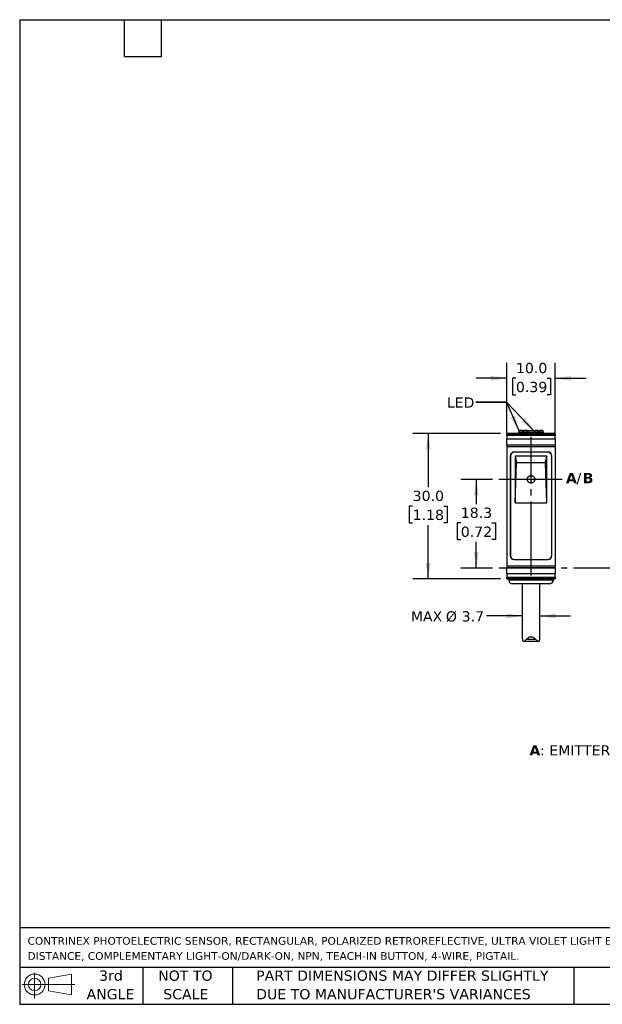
# Model space of a CAD drawing. Header units: millimetres. Extents: x 6 to 273, y 6 to 210.
# Tile 1 of 4: x 6 to 127, y 6 to 210. Entities that reach past the tile are written whole.
import ezdxf

# ---------------------------------------------------------------- set-up
doc = ezdxf.new("R2010")
doc.units = ezdxf.units.MM
doc.linetypes.add('SLD-Center', pattern=[19.05, 15.24, -1.27, 1.27, -1.27])
doc.linetypes.add('SLD-Solid', pattern=[0])
doc.layers.add('CENTER', color=40, linetype='SLD-Center')
doc.layers.add('DIMENSIONS', color=140, linetype='SLD-Solid', lineweight=25)
doc.layers.add('TEXT', color=140, linetype='SLD-Solid', lineweight=25)
doc.styles.add('SLDTEXTSTYLE0', font='VERDANAB.TTF')
doc.styles.add('SLDTEXTSTYLE1', font='VERDANA.TTF')
doc.styles.get("Standard").update_dxf_attribs({"font": 'VERDANA.TTF'})
doc.dimstyles.new('SLDDIMSTYLE0', dxfattribs={"dimtxt": 2.158008, "dimasz": 3.302, "dimexe": 0, "dimexo": 0.0625, "dimgap": 0.539502, "dimtad": 0, "dimtih": 1, "dimtoh": 1, "dimrnd": 1e-09, "dimzin": 12, "dimdsep": 46, "dimtxsty": 'SLDTEXTSTYLE1', "dimsah": 1, "dimcen": 0.09, "dimadec": 0, "dimazin": 3, "dimtfac": 1, "dimtofl": 0, "dimtmove": 0, "dimatfit": 3, "dimfxl": 0, "dimfrac": 2, "dimtolj": 1, "dimtzin": 12, "dimarcsym": 0})
doc.dimstyles.new('SLDDIMSTYLE1', dxfattribs={"dimtxt": 2.158008, "dimasz": 3.302, "dimexe": 0, "dimexo": 0.0625, "dimgap": 0.539502, "dimtad": 0, "dimtih": 1, "dimtoh": 1, "dimrnd": 1e-09, "dimzin": 4, "dimdsep": 46, "dimtxsty": 'SLDTEXTSTYLE1', "dimsah": 1, "dimcen": 0.09, "dimadec": 0, "dimazin": 1, "dimtfac": 1, "dimtmove": 0, "dimatfit": 0, "dimfxl": 0, "dimfrac": 2, "dimtolj": 1, "dimtzin": 12, "dimarcsym": 0})
doc.dimstyles.new('SLDDIMSTYLE2', dxfattribs={"dimtxt": 2.158008, "dimasz": 3.302, "dimexe": 0, "dimexo": 0.0625, "dimgap": 0.539502, "dimtad": 0, "dimtih": 1, "dimtoh": 1, "dimrnd": 1e-09, "dimzin": 12, "dimdsep": 46, "dimtxsty": 'SLDTEXTSTYLE1', "dimsah": 1, "dimcen": 0.09, "dimadec": 0, "dimazin": 3, "dimtfac": 1, "dimtmove": 0, "dimatfit": 0, "dimfxl": 0, "dimfrac": 2, "dimtolj": 1, "dimtzin": 12, "dimarcsym": 0})
doc.dimstyles.new('SLDDIMSTYLE3', dxfattribs={"dimtxt": 2.158008, "dimasz": 3.302, "dimexe": 0, "dimexo": 0.0625, "dimgap": 0.539502, "dimtad": 0, "dimtih": 1, "dimtoh": 1, "dimrnd": 1e-09, "dimzin": 4, "dimdsep": 46, "dimtxsty": 'SLDTEXTSTYLE1', "dimsah": 1, "dimcen": 0.09, "dimadec": 0, "dimazin": 1, "dimtfac": 1, "dimtofl": 0, "dimtmove": 0, "dimatfit": 3, "dimfxl": 0, "dimfrac": 2, "dimtolj": 1, "dimtzin": 12, "dimarcsym": 0})
doc.dimstyles.new('SLDDIMSTYLE4', dxfattribs={"dimtxt": 0.18, "dimasz": 3.302, "dimexe": 0, "dimexo": 0.0625, "dimgap": 0, "dimtad": 0, "dimtih": 1, "dimtoh": 1, "dimdec": 0, "dimrnd": 1e-09, "dimzin": 0, "dimdsep": 46, "dimtxsty": 'Standard', "dimsah": 1, "dimcen": 0.09, "dimadec": 0, "dimazin": 0, "dimtfac": 3.302, "dimtdec": 0, "dimtofl": 0, "dimtmove": 0, "dimatfit": 3, "dimfxl": 0, "dimfrac": 2, "dimtolj": 1, "dimtzin": 0, "dimarcsym": 0})

# ---------------------------------------------------------------- blocks, each defined once
blk = doc.blocks.new('Block11')
at = {"color": 7, "linetype": 'SLD-Solid', "lineweight": 18}
for p, q in [((2.59, 5.31), (2.59, 0)), ((5.48, 4.17), (10.18, 5.03)), ((5.48, 1.6), (5.48, 4.17)), ((10.18, 5.03), (10.18, 0.73)), ((0, 2.88), (10.87, 2.88)), ((5.48, 1.6), (10.18, 0.73))]:
    blk.add_line(p, q, dxfattribs=at)
for radius in [2.15, 1.29]:
    blk.add_circle((2.59, 2.88), radius, dxfattribs=at)
blk = doc.blocks.new('Block12')
at = {"color": 7, "linetype": 'Continuous'}
blk.add_blockref('Block11', (0, 0), dxfattribs=at)
blk = doc.blocks.new('SW_NOTE_0')
at = {"layer": 'TEXT', "color": 0, "attachment_point": 1}
for s, insert, char_height, style in [('A', (0, 2.69), 2.12, 'SLDTEXTSTYLE0'), (': EMITTER AXIS      ', (2.19, 2.69), 2.1167, 'SLDTEXTSTYLE1'), ('B', (30.97, 2.69), 2.12, 'SLDTEXTSTYLE0'), (': RECEIVER AXIS', (33.12, 2.69), 2.1167, 'SLDTEXTSTYLE1')]:
    blk.add_mtext(s, dxfattribs=dict(at, insert=insert, char_height=char_height, style=style))
blk = doc.blocks.new('SW_NOTE_0_1')
at = {"layer": 'TEXT', "color": 0, "char_height": 1.5875, "attachment_point": 1, "style": 'SLDTEXTSTYLE1'}
for s, insert in [('CONTRINEX PHOTOELECTRIC SENSOR, RECTANGULAR, POLARIZED RETROREFLECTIVE, ULTRA VIOLET LIGHT EMISSION, 1M SENSING ', (0, 2.02)), ('DISTANCE, COMPLEMENTARY LIGHT-ON/DARK-ON, NPN, TEACH-IN BUTTON, 4-WIRE, PIGTAIL.', (0, -1.1))]:
    blk.add_mtext(s, dxfattribs=dict(at, insert=insert))
blk = doc.blocks.new('SW_NOTE_0_4')
at = {"layer": 'TEXT', "color": 0, "char_height": 2.1167, "attachment_point": 1, "style": 'SLDTEXTSTYLE1'}
for s, insert in [('PART DIMENSIONS MAY DIFFER SLIGHTLY ', (0, 2.69)), ("DUE TO MANUFACTURER'S VARIANCES", (0, -1.13))]:
    blk.add_mtext(s, dxfattribs=dict(at, insert=insert))
blk = doc.blocks.new('SW_NOTE_0_5')
at = {"layer": 'TEXT', "color": 0, "char_height": 2.117, "attachment_point": 2, "style": 'SLDTEXTSTYLE1'}
for s, insert in [('NOT TO', (5.26, 2.69)), ('SCALE', (5.35, -1.13))]:
    blk.add_mtext(s, dxfattribs=dict(at, insert=insert))
blk = doc.blocks.new('SW_NOTE_0_6')
at = {"layer": 'TEXT', "color": 0, "char_height": 2.117, "attachment_point": 2, "style": 'SLDTEXTSTYLE1'}
for s, insert in [('3rd', (2.32, 2.69)), ('ANGLE', (2.22, -1.13))]:
    blk.add_mtext(s, dxfattribs=dict(at, insert=insert))
blk = doc.blocks.new('_D')
at = {"layer": 'DIMENSIONS'}
for p, q in [((103.88, 114.68), (97.35, 114.68)), ((100.52, 114.68), (100.52, 109.59)), ((97.32, 105.68), (96.59, 105.68)), ((96.59, 105.68), (96.59, 102.25)), ((103.73, 105.68), (104.45, 105.68)), ((104.45, 105.68), (104.45, 102.25)), ((96.59, 102.25), (97.32, 102.25)), ((100.52, 96.38), (100.52, 101.77)), ((104.45, 102.25), (103.73, 102.25)), ((103.88, 96.38), (97.35, 96.38))]:
    blk.add_line(p, q, dxfattribs=at)
for points in [[(100.52, 114.68), (100.02, 111.38), (101.03, 111.38)], [(100.52, 96.38), (101.03, 99.68), (100.02, 99.68)]]:
    blk.add_solid(points, dxfattribs=at)
at = {"layer": 'DIMENSIONS', "char_height": 2.117, "attachment_point": 1, "style": 'SLDTEXTSTYLE1'}
for s, insert in [('18.3', (97.32, 108.85)), ('0.72', (97.32, 104.94))]:
    blk.add_mtext(s, dxfattribs=dict(at, insert=insert))
blk = doc.blocks.new('_D_9')
at = {"layer": 'DIMENSIONS'}
for p, q in [((105.54, 124.13), (87.42, 124.13)), ((90.6, 124.13), (90.6, 113.08)), ((87.39, 109.16), (86.66, 109.16)), ((86.66, 109.16), (86.66, 105.73)), ((93.8, 109.16), (94.53, 109.16)), ((94.53, 109.16), (94.53, 105.73)), ((86.66, 105.73), (87.39, 105.73)), ((94.53, 105.73), (93.8, 105.73)), ((90.6, 94.13), (90.6, 105.25)), ((105.54, 94.13), (87.42, 94.13))]:
    blk.add_line(p, q, dxfattribs=at)
for points in [[(90.6, 124.13), (90.09, 120.83), (91.1, 120.83)], [(90.6, 94.13), (91.1, 97.43), (90.09, 97.43)]]:
    blk.add_solid(points, dxfattribs=at)
at = {"layer": 'DIMENSIONS', "char_height": 2.117, "attachment_point": 1, "style": 'SLDTEXTSTYLE1'}
for s, insert in [('30.0', (87.39, 112.34)), ('1.18', (87.39, 108.42))]:
    blk.add_mtext(s, dxfattribs=dict(at, insert=insert))
blk = doc.blocks.new('_D_10')
at = {"layer": 'DIMENSIONS'}
for p, q in [((110.01, 86.49), (102.6, 86.49)), ((113.61, 86.49), (119.96, 86.49))]:
    blk.add_line(p, q, dxfattribs=at)
for points in [[(110.01, 86.49), (106.71, 87), (106.71, 85.98)], [(113.61, 86.49), (116.91, 85.98), (116.91, 87)]]:
    blk.add_solid(points, dxfattribs=at)
at = {"layer": 'DIMENSIONS', "char_height": 2.117, "attachment_point": 1, "style": 'SLDTEXTSTYLE1'}
for s, insert in [('MAX ', (87.01, 87.47)), ('%%c', (94.24, 87.47)), ('3.7', (97.5, 87.47))]:
    blk.add_mtext(s, dxfattribs=dict(at, insert=insert))
blk = doc.blocks.new('_D_11')
at = {"layer": 'DIMENSIONS'}
for p, q in [((106.81, 124.31), (106.81, 138.73)), ((116.81, 124.31), (116.81, 138.73)), ((106.81, 135.55), (100.46, 135.55)), ((108.69, 135.55), (107.97, 135.55)), ((107.97, 135.55), (107.97, 132.12)), ((115.1, 135.55), (115.83, 135.55)), ((115.83, 135.55), (115.83, 132.12)), ((116.81, 135.55), (123.16, 135.55)), ((107.97, 132.12), (108.69, 132.12)), ((115.83, 132.12), (115.1, 132.12))]:
    blk.add_line(p, q, dxfattribs=at)
for points in [[(106.81, 135.55), (103.51, 136.06), (103.51, 135.04)], [(116.81, 135.55), (120.11, 135.04), (120.11, 136.06)]]:
    blk.add_solid(points, dxfattribs=at)
at = {"layer": 'DIMENSIONS', "char_height": 2.117, "attachment_point": 1, "style": 'SLDTEXTSTYLE1'}
for s, insert in [('10.0', (108.69, 138.72)), ('0.39', (108.69, 134.81))]:
    blk.add_mtext(s, dxfattribs=dict(at, insert=insert))
blk = doc.blocks.new('SW_NOTE_0_8')
at = {"layer": 'TEXT', "color": 0, "char_height": 2.12, "attachment_point": 1}
for s, insert, style in [('A', (0, 2.69), 'SLDTEXTSTYLE0'), ('/', (2.19, 2.69), 'SLDTEXTSTYLE1'), ('B', (3.47, 2.69), 'SLDTEXTSTYLE0')]:
    blk.add_mtext(s, dxfattribs=dict(at, insert=insert, style=style))

msp = doc.modelspace()

# ---------------------------------------------------------------- linework, layer by layer
for p, q in [((116.81, 124.128), (106.81, 124.128)), ((106.81, 124.128), (106.81, 124.095)), ((106.81, 124.095), (116.81, 124.095)), ((106.81, 123.755), (106.81, 124.095)), ((109.233, 124.448), (109.21, 124.403)), ((109.21, 124.403), (109.21, 124.128)), ((111.21, 124.403), (109.21, 124.403)), ((110.02, 124.778), (109.423, 124.778)), ((110.21, 124.448), (110.02, 124.778)), ((110.191, 124.628), (110.149, 124.554)), ((110.314, 124.628), (110.191, 124.628)), ((110.4, 124.778), (110.21, 124.448)), ((110.998, 124.778), (110.4, 124.778)), ((112.53, 124.628), (111.09, 124.628)), ((111.21, 124.403), (111.187, 124.448)), ((111.21, 124.128), (111.21, 124.403)), ((112.41, 124.274), (111.21, 124.274)), ((112.41, 124.174), (111.21, 124.174)), ((112.433, 124.448), (112.41, 124.403)), ((112.41, 124.403), (112.41, 124.128)), ((114.41, 124.403), (112.41, 124.403)), ((113.22, 124.778), (112.623, 124.778)), ((113.41, 124.448), (113.22, 124.778)), ((113.256, 124.728), (113.249, 124.728)), ((113.429, 124.628), (113.307, 124.628)), ((113.6, 124.778), (113.41, 124.448)), ((113.472, 124.554), (113.429, 124.628)), ((114.198, 124.778), (113.6, 124.778)), ((114.41, 124.403), (114.387, 124.448)), ((114.41, 124.128), (114.41, 124.403)), ((116.81, 124.128), (116.81, 124.095)), ((116.81, 124.095), (116.81, 123.755)), ((116.81, 123.755), (106.81, 123.755)), ((106.81, 123.755), (106.81, 123.043)), ((106.81, 123.043), (116.81, 123.043)), ((106.81, 121.753), (106.81, 123.043)), ((116.81, 123.043), (116.81, 123.755)), ((116.81, 123.043), (116.81, 121.753)), ((116.81, 121.753), (106.81, 121.753)), ((106.81, 121.753), (106.81, 121.498)), ((106.81, 121.498), (106.81, 96.758)), ((106.81, 121.498), (116.81, 121.498)), ((115.31, 120.328), (108.31, 120.328)), ((115.26, 120.278), (108.36, 120.278)), ((116.81, 121.753), (116.81, 121.498)), ((116.81, 121.498), (116.81, 96.758)), ((107.51, 119.528), (107.51, 98.928)), ((107.56, 119.478), (107.56, 98.978)), ((108.56, 119.493), (108.82, 118.178)), ((115.06, 119.493), (108.56, 119.493)), ((108.56, 119.493), (108.56, 109.853)), ((108.56, 109.853), (108.82, 118.178)), ((108.82, 118.178), (114.8, 118.178)), ((114.8, 118.178), (115.06, 119.493)), ((115.06, 109.853), (114.8, 118.178)), ((115.06, 109.853), (115.06, 119.493)), ((116.06, 98.978), (116.06, 119.478)), ((116.11, 98.928), (116.11, 119.528)), ((108.56, 109.853), (115.06, 109.853)), ((108.31, 98.128), (115.31, 98.128)), ((108.36, 98.178), (115.26, 98.178)), ((116.81, 96.758), (106.81, 96.758)), ((106.81, 96.758), (106.81, 96.503)), ((106.81, 96.503), (116.81, 96.503)), ((106.81, 95.213), (106.81, 96.503)), ((116.81, 96.503), (116.81, 96.758)), ((116.81, 96.503), (116.81, 95.213)), ((116.81, 95.213), (106.81, 95.213)), ((106.81, 95.213), (106.81, 94.501)), ((106.81, 94.501), (116.81, 94.501)), ((106.81, 94.161), (106.81, 94.501)), ((116.81, 94.161), (106.81, 94.161)), ((106.81, 94.161), (106.81, 94.128)), ((106.81, 94.128), (116.81, 94.128)), ((107.21, 94.128), (107.21, 93.928)), ((107.21, 93.928), (116.41, 93.928)), ((116.41, 93.928), (116.41, 94.128)), ((116.81, 94.501), (116.81, 95.213)), ((116.81, 94.501), (116.81, 94.161)), ((116.81, 94.161), (116.81, 94.128)), ((110.01, 93.128), (110.01, 81.782)), ((113.61, 81.783), (113.61, 93.128)), ((110.018, 81.782), (110.016, 81.618)), ((112.79, 81.618), (110.83, 81.618)), ((113.604, 81.618), (113.603, 81.783)), ((110.213, 81.278), (113.4, 81.278))]:
    msp.add_line(p, q)
for centre, radius, start, end in [((110.364, 124.528), 0.2, 90, 150), ((113.256, 124.528), 0.2, 30, 90), ((108.31, 119.528), 0.8, 90, 180), ((108.36, 119.478), 0.8, 90, 180), ((115.26, 119.478), 0.8, 0, 90), ((115.31, 119.528), 0.8, 0, 90), ((108.31, 98.928), 0.8, 180, 270), ((108.36, 98.978), 0.8, 180, 270), ((115.26, 98.978), 0.8, 270, 0), ((115.31, 98.928), 0.8, 270, 0), ((108.01, 93.928), 0.8, 180, 270), ((115.61, 93.928), 0.8, 270, 0)]:
    msp.add_arc(centre, radius, start, end)
for centre, start_param, end_param in [((110.21, 117.827), 0.3927394, 0.4949341), ((110.21, 117.827), 5.7882512, 5.8904459), ((113.41, 117.827), 0.3927394, 0.4949341), ((113.41, 117.827), 5.7882512, 5.8904459)]:
    msp.add_ellipse(centre, major_axis=(0, 7.523), ratio=0.2734697, start_param=start_param, end_param=end_param)
for points, knots in [([(112.594, 124.728), (112.556, 124.728), (112.475, 124.728), (112.306, 124.728), (112.083, 124.728), (111.81, 124.728), (111.538, 124.728), (111.27, 124.728), (111.109, 124.728), (111.026, 124.728)], [0, 0, 0, 0, 0.0814847, 0.171235, 0.3354689, 0.5000232, 0.6642572, 0.8288115, 1, 1, 1, 1]), ([(115.61, 93.128), (115.61, 93.128), (113.907, 93.128), (109.713, 93.128), (108.01, 93.128), (108.01, 93.128)], [0, 0, 0, 0, 0.5, 0.5, 1, 1, 1, 1]), ([(110.016, 81.618), (110.024, 81.495), (110.042, 81.401), (110.12, 81.287), (110.181, 81.269), (110.335, 81.294), (110.427, 81.336), (110.622, 81.453), (110.727, 81.528), (110.83, 81.618)], [0, 0, 0, 0, 0.25, 0.25, 0.5, 0.5, 0.75, 0.75, 1, 1, 1, 1]), ([(110.83, 81.618), (110.952, 81.763), (111.088, 81.901), (111.331, 82.072), (111.417, 82.122), (111.608, 82.195), (111.709, 82.216), (111.914, 82.216), (112.016, 82.194), (112.204, 82.122), (112.291, 82.071), (112.533, 81.9), (112.668, 81.762), (112.79, 81.618)], [0, 0, 0, 0, 0.25, 0.25, 0.375, 0.375, 0.5, 0.5, 0.625, 0.625, 0.75, 0.75, 1, 1, 1, 1]), ([(112.79, 81.618), (112.894, 81.528), (112.997, 81.453), (113.145, 81.365), (113.192, 81.34), (113.281, 81.302), (113.324, 81.288), (113.439, 81.269), (113.499, 81.287), (113.578, 81.4), (113.596, 81.495), (113.604, 81.618)], [0, 0, 0, 0, 0.25, 0.25, 0.375, 0.375, 0.5, 0.5, 0.75, 0.75, 1, 1, 1, 1])]:
    msp.add_open_spline(points, degree=3, knots=knots)
at = {"layer": 'CENTER'}
for p, q in [((111.81, 94.871), (111.81, 123.456)), ((118.215, 114.678), (105.153, 114.678)), ((154.833, 96.378), (105.153, 96.378))]:
    msp.add_line(p, q, dxfattribs=at)
msp.add_circle((111.81, 114.692), 0.762, dxfattribs=at)
at = {"layer": 'DIMENSIONS'}
msp.add_solid([(109.324, 124.616), (108.487, 127.851), (107.554, 127.45)], dxfattribs=at)
at = {"layer": 'TEXT'}
for p, q in [((6.35, 209.55), (273.05, 209.55)), ((6.35, 209.55), (6.35, 6.35)), ((27.94, 201.93), (27.94, 209.55)), ((35.56, 201.93), (35.56, 209.55)), ((27.94, 201.93), (35.56, 201.93)), ((273.05, 22.126), (6.35, 22.126)), ((273.05, 13.97), (6.35, 13.97)), ((31.75, 13.97), (31.75, 6.35)), ((50.212, 13.97), (50.212, 6.35)), ((120.646, 13.97), (120.646, 6.35)), ((6.35, 6.35), (273.05, 6.35))]:
    msp.add_line(p, q, dxfattribs=at)
at = {"layer": 'TEXT', "flags": 128}
msp.add_lwpolyline([(100.402, 130.602), (106.752, 130.602), (109.324, 124.616)], dxfattribs=at)

# ---------------------------------------------------------------- block references
at = {"layer": 'TEXT'}
for name, p in [('SW_NOTE_0_8', (118.992, 113.325)), ('SW_NOTE_0', (111.474, 57.128)), ('SW_NOTE_0_1', (7.966, 18.216)), ('Block12', (6.838, 7.554)), ('SW_NOTE_0_6', (22.847, 10.635)), ('SW_NOTE_0_5', (35.257, 10.635)), ('SW_NOTE_0_4', (55.119, 10.635))]:
    msp.add_blockref(name, p, dxfattribs=at)

# ---------------------------------------------------------------- texts
at = {"layer": 'TEXT', "insert": (94.431, 131.602), "char_height": 2.1167, "attachment_point": 1, "style": 'SLDTEXTSTYLE1'}
msp.add_mtext('LED', dxfattribs=at)
msp.add_mtext('LED', dxfattribs=at)

# ---------------------------------------------------------------- dimensions: what is measured, and where the dimension line sits
at = {"layer": 'DIMENSIONS'}
dim = msp.add_linear_dim(base=(116.81, 135.552), p1=(106.81, 123.043), p2=(116.81, 123.043), dimstyle='SLDDIMSTYLE1', dxfattribs=at)
dim.commit()
dim.dimension.update_dxf_attribs({"geometry": '_D_11', "text_midpoint": (111.897, 135.552), "dimtype": 160})
for base, p1, p2, dimstyle, picture, middle in [((90.595, 124.128), (106.81, 94.128), (106.81, 124.128), 'SLDDIMSTYLE3', '_D_9', (90.595, 109.164)), ((100.523, 96.378), (105.153, 114.678), (105.153, 96.378), 'SLDDIMSTYLE0', '_D', (100.523, 105.681))]:
    dim = msp.add_linear_dim(base=base, p1=p1, p2=p2, angle=90, dimstyle=dimstyle, dxfattribs=at)
    dim.commit()
    dim.dimension.update_dxf_attribs({"geometry": picture, "text_midpoint": middle, "dimtype": 160})
dim = msp.add_linear_dim(base=(110.01, 86.492), p1=(113.61, 81.791), p2=(110.01, 81.791), text='MAX %%c3.7', dimstyle='SLDDIMSTYLE2', dxfattribs=at)
dim.commit()
dim.dimension.update_dxf_attribs({"geometry": '_D_10', "text_midpoint": (94.562, 86.492), "dimtype": 160})

# ---------------------------------------------------------------- leaders
at = {"layer": 'TEXT'}
msp.add_leader([(112.498, 124.571), (106.752, 130.602), (100.402, 130.602)], dimstyle='SLDDIMSTYLE4', dxfattribs=at)

doc.saveas('drawing.dxf')
